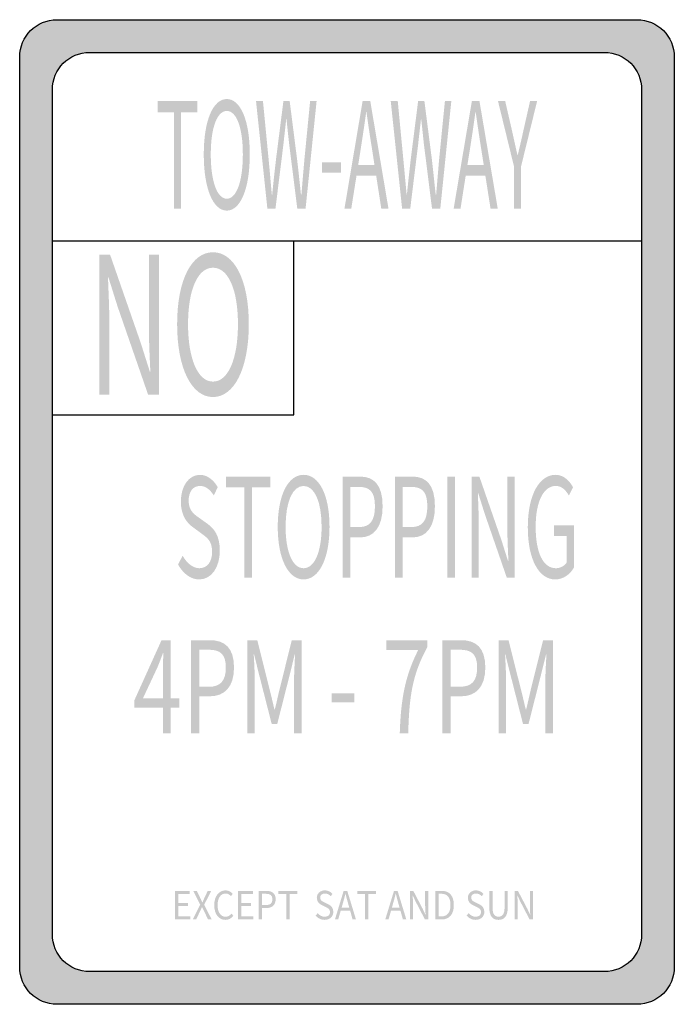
# Model space of a CAD drawing. Header units: inches. Extents: x -0.5 to 0.5, y -0.75 to 0.75.
import ezdxf

# ---------------------------------------------------------------- set-up
doc = ezdxf.new("R2010")
doc.units = ezdxf.units.IN
doc.header["$MEASUREMENT"] = 0

msp = doc.modelspace()

# ---------------------------------------------------------------- hatches: boundary and pattern name
h = msp.add_hatch(color=7)
edge = h.paths.add_edge_path()
edge.add_line((-0.443, 0.7521), (0.443, 0.7521))
edge.add_spline(control_points=[(0.443, 0.7521), (0.4745, 0.7521), (0.5, 0.7266), (0.5, 0.6951)], knot_values=[0, 0, 0, 0, 1, 1, 1, 1], degree=3, periodic=0)
edge.add_line((0.5, 0.6951), (0.5, -0.6951))
edge.add_spline(control_points=[(0.5, -0.6951), (0.5, -0.7266), (0.4745, -0.7521), (0.443, -0.7521)], knot_values=[0, 0, 0, 0, 1, 1, 1, 1], degree=3, periodic=0)
edge.add_line((0.443, -0.7521), (-0.443, -0.7521))
edge.add_spline(control_points=[(-0.443, -0.7521), (-0.4745, -0.7521), (-0.5, -0.7266), (-0.5, -0.6951)], knot_values=[0, 0, 0, 0, 1, 1, 1, 1], degree=3, periodic=0)
edge.add_line((-0.5, -0.6951), (-0.5, 0.6951))
edge.add_spline(control_points=[(-0.5, 0.6951), (-0.5, 0.7266), (-0.4745, 0.7521), (-0.443, 0.7521)], knot_values=[0, 0, 0, 0, 1, 1, 1, 1], degree=3, periodic=0)
edge = h.paths.add_edge_path(flags=0)
edge.add_line((-0.3931, 0.7022), (0.3931, 0.7022))
edge.add_spline(control_points=[(0.3931, 0.7022), (0.4246, 0.7022), (0.4501, 0.6767), (0.4501, 0.6452)], knot_values=[0, 0, 0, 0, 1, 1, 1, 1], degree=3, periodic=0)
edge.add_line((0.4501, 0.6452), (0.4501, -0.6452))
edge.add_spline(control_points=[(0.4501, -0.6452), (0.4501, -0.6767), (0.4246, -0.7022), (0.3931, -0.7022)], knot_values=[0, 0, 0, 0, 1, 1, 1, 1], degree=3, periodic=0)
edge.add_line((0.3931, -0.7022), (-0.3931, -0.7022))
edge.add_spline(control_points=[(-0.3931, -0.7022), (-0.4246, -0.7022), (-0.4501, -0.6767), (-0.4501, -0.6452)], knot_values=[0, 0, 0, 0, 1, 1, 1, 1], degree=3, periodic=0)
edge.add_line((-0.4501, -0.6452), (-0.4501, 0.6452))
edge.add_spline(control_points=[(-0.4501, 0.6452), (-0.4501, 0.6767), (-0.4246, 0.7022), (-0.3931, 0.7022)], knot_values=[0, 0, 0, 0, 1, 1, 1, 1], degree=3, periodic=0)
for points in [[(-0.2641, 0.4633), (-0.2537, 0.4633), (-0.2537, 0.6104), (-0.2288, 0.6104), (-0.2288, 0.628), (-0.2891, 0.628), (-0.2891, 0.6104), (-0.2641, 0.6104), (-0.2641, 0.4633)], [(-0.0382, 0.5184), (-0.0094, 0.5184), (-0.0094, 0.5341), (-0.0382, 0.5341), (-0.0382, 0.5184)], [(-0.1569, -0.1003), (-0.1451, -0.1003), (-0.1451, 0.0377), (-0.1171, 0.0377), (-0.1171, 0.0541), (-0.1849, 0.0541), (-0.1849, 0.0377), (-0.1569, 0.0377), (-0.1569, -0.1003)], [(0.1533, -0.1003), (0.1649, -0.1003), (0.1649, 0.0541), (0.1533, 0.0541), (0.1533, -0.1003)], [(-0.0236, -0.2907), (0.0113, -0.2907), (0.0113, -0.2771), (-0.0236, -0.2771), (-0.0236, -0.2907)], [(-0.2626, -0.6224), (-0.2395, -0.6224), (-0.2395, -0.6177), (-0.2577, -0.6177), (-0.2577, -0.6018), (-0.2428, -0.6018), (-0.2428, -0.5971), (-0.2577, -0.5971), (-0.2577, -0.5834), (-0.2401, -0.5834), (-0.2401, -0.5788), (-0.2626, -0.5788), (-0.2626, -0.6224)], [(-0.1663, -0.6224), (-0.1432, -0.6224), (-0.1432, -0.6177), (-0.1614, -0.6177), (-0.1614, -0.6018), (-0.1465, -0.6018), (-0.1465, -0.5971), (-0.1614, -0.5971), (-0.1614, -0.5834), (-0.1437, -0.5834), (-0.1437, -0.5788), (-0.1663, -0.5788), (-0.1663, -0.6224)], [(-0.0928, -0.6224), (-0.0878, -0.6224), (-0.0878, -0.5834), (-0.076, -0.5834), (-0.076, -0.5788), (-0.1047, -0.5788), (-0.1047, -0.5834), (-0.0928, -0.5834), (-0.0928, -0.6224)], [(0.0275, -0.6224), (0.0325, -0.6224), (0.0325, -0.5834), (0.0444, -0.5834), (0.0444, -0.5788), (0.0156, -0.5788), (0.0156, -0.5834), (0.0275, -0.5834), (0.0275, -0.6224)]]:
    msp.add_hatch(color=7).paths.add_polyline_path(points)
h = msp.add_hatch(color=7)
edge = h.paths.add_edge_path()
edge.add_spline(control_points=[(-0.1836, 0.4604), (-0.163, 0.4604), (-0.1485, 0.4934), (-0.1485, 0.5462), (-0.1485, 0.599), (-0.163, 0.6309), (-0.1836, 0.6309), (-0.2043, 0.6309), (-0.2188, 0.599), (-0.2188, 0.5462), (-0.2188, 0.4934), (-0.2043, 0.4604), (-0.1836, 0.4604)], knot_values=[0, 0, 0, 0, 1, 1, 1, 2, 2, 2, 3, 3, 3, 4, 4, 4, 4], degree=3, periodic=0)
edge = h.paths.add_edge_path(flags=0)
edge.add_spline(control_points=[(-0.1836, 0.4786), (-0.1984, 0.4786), (-0.2081, 0.5051), (-0.2081, 0.5462), (-0.2081, 0.5873), (-0.1984, 0.6127), (-0.1836, 0.6127), (-0.1688, 0.6127), (-0.1591, 0.5873), (-0.1591, 0.5462), (-0.1591, 0.5051), (-0.1688, 0.4786), (-0.1836, 0.4786)], knot_values=[0, 0, 0, 0, 1, 1, 1, 2, 2, 2, 3, 3, 3, 4, 4, 4, 4], degree=3, periodic=0)
h = msp.add_hatch(color=7)
edge = h.paths.add_edge_path()
edge.add_line((-0.1216, 0.4633), (-0.1093, 0.4633))
edge.add_line((-0.1093, 0.4633), (-0.097, 0.5626))
edge.add_spline(control_points=[(-0.097, 0.5626), (-0.0957, 0.5756), (-0.0941, 0.5875), (-0.0929, 0.6001)], knot_values=[0, 0, 0, 0, 1, 1, 1, 1], degree=3, periodic=0)
edge.add_line((-0.0929, 0.6001), (-0.0924, 0.6001))
edge.add_spline(control_points=[(-0.0924, 0.6001), (-0.0911, 0.5875), (-0.0899, 0.5756), (-0.0884, 0.5626)], knot_values=[0, 0, 0, 0, 1, 1, 1, 1], degree=3, periodic=0)
edge.add_line((-0.0884, 0.5626), (-0.0759, 0.4633))
edge.add_line((-0.0759, 0.4633), (-0.0633, 0.4633))
edge.add_line((-0.0633, 0.4633), (-0.0464, 0.628))
edge.add_line((-0.0464, 0.628), (-0.0563, 0.628))
edge.add_line((-0.0563, 0.628), (-0.0651, 0.5383))
edge.add_spline(control_points=[(-0.0651, 0.5383), (-0.0666, 0.5206), (-0.0682, 0.5029), (-0.0696, 0.4849)], knot_values=[0, 0, 0, 0, 1, 1, 1, 1], degree=3, periodic=0)
edge.add_line((-0.0696, 0.4849), (-0.0703, 0.4849))
edge.add_spline(control_points=[(-0.0703, 0.4849), (-0.0723, 0.5029), (-0.0741, 0.5208), (-0.0762, 0.5383)], knot_values=[0, 0, 0, 0, 1, 1, 1, 1], degree=3, periodic=0)
edge.add_line((-0.0762, 0.5383), (-0.0876, 0.628))
edge.add_line((-0.0876, 0.628), (-0.0971, 0.628))
edge.add_line((-0.0971, 0.628), (-0.1085, 0.5383))
edge.add_spline(control_points=[(-0.1085, 0.5383), (-0.1105, 0.5206), (-0.1125, 0.5029), (-0.1143, 0.4849)], knot_values=[0, 0, 0, 0, 1, 1, 1, 1], degree=3, periodic=0)
edge.add_line((-0.1143, 0.4849), (-0.1148, 0.4849))
edge.add_spline(control_points=[(-0.1148, 0.4849), (-0.1165, 0.5029), (-0.118, 0.5206), (-0.1197, 0.5383)], knot_values=[0, 0, 0, 0, 1, 1, 1, 1], degree=3, periodic=0)
edge.add_line((-0.1197, 0.5383), (-0.1284, 0.628))
edge.add_line((-0.1284, 0.628), (-0.139, 0.628))
edge.add_line((-0.139, 0.628), (-0.1216, 0.4633))
h = msp.add_hatch(color=7)
h.paths.add_polyline_path([(-0.0039, 0.4633), (0.0065, 0.4633), (0.0145, 0.5136), (0.0446, 0.5136), (0.0524, 0.4633), (0.0634, 0.4633), (0.0355, 0.628), (0.0239, 0.628), (-0.0039, 0.4633)])
edge = h.paths.add_edge_path(flags=0)
edge.add_line((0.0171, 0.53), (0.0211, 0.5554))
edge.add_spline(control_points=[(0.0211, 0.5554), (0.024, 0.5741), (0.0267, 0.5918), (0.0293, 0.6111)], knot_values=[0, 0, 0, 0, 1, 1, 1, 1], degree=3, periodic=0)
edge.add_line((0.0293, 0.6111), (0.0297, 0.6111))
edge.add_spline(control_points=[(0.0297, 0.6111), (0.0324, 0.592), (0.035, 0.5741), (0.0381, 0.5554)], knot_values=[0, 0, 0, 0, 1, 1, 1, 1], degree=3, periodic=0)
edge.add_line((0.0381, 0.5554), (0.042, 0.53))
edge.add_line((0.042, 0.53), (0.0171, 0.53))
h = msp.add_hatch(color=7)
edge = h.paths.add_edge_path()
edge.add_line((0.0842, 0.4633), (0.0966, 0.4633))
edge.add_line((0.0966, 0.4633), (0.1088, 0.5626))
edge.add_spline(control_points=[(0.1088, 0.5626), (0.1101, 0.5756), (0.1117, 0.5875), (0.113, 0.6001)], knot_values=[0, 0, 0, 0, 1, 1, 1, 1], degree=3, periodic=0)
edge.add_line((0.113, 0.6001), (0.1134, 0.6001))
edge.add_spline(control_points=[(0.1134, 0.6001), (0.1148, 0.5875), (0.116, 0.5756), (0.1174, 0.5626)], knot_values=[0, 0, 0, 0, 1, 1, 1, 1], degree=3, periodic=0)
edge.add_line((0.1174, 0.5626), (0.1299, 0.4633))
edge.add_line((0.1299, 0.4633), (0.1425, 0.4633))
edge.add_line((0.1425, 0.4633), (0.1594, 0.628))
edge.add_line((0.1594, 0.628), (0.1496, 0.628))
edge.add_line((0.1496, 0.628), (0.1407, 0.5383))
edge.add_spline(control_points=[(0.1407, 0.5383), (0.1392, 0.5206), (0.1377, 0.5029), (0.1362, 0.4849)], knot_values=[0, 0, 0, 0, 1, 1, 1, 1], degree=3, periodic=0)
edge.add_line((0.1362, 0.4849), (0.1355, 0.4849))
edge.add_spline(control_points=[(0.1355, 0.4849), (0.1335, 0.5029), (0.1317, 0.5208), (0.1297, 0.5383)], knot_values=[0, 0, 0, 0, 1, 1, 1, 1], degree=3, periodic=0)
edge.add_line((0.1297, 0.5383), (0.1182, 0.628))
edge.add_line((0.1182, 0.628), (0.1087, 0.628))
edge.add_line((0.1087, 0.628), (0.0973, 0.5383))
edge.add_spline(control_points=[(0.0973, 0.5383), (0.0953, 0.5206), (0.0933, 0.5029), (0.0915, 0.4849)], knot_values=[0, 0, 0, 0, 1, 1, 1, 1], degree=3, periodic=0)
edge.add_line((0.0915, 0.4849), (0.0911, 0.4849))
edge.add_spline(control_points=[(0.0911, 0.4849), (0.0894, 0.5029), (0.0878, 0.5206), (0.0861, 0.5383)], knot_values=[0, 0, 0, 0, 1, 1, 1, 1], degree=3, periodic=0)
edge.add_line((0.0861, 0.5383), (0.0775, 0.628))
edge.add_line((0.0775, 0.628), (0.0668, 0.628))
edge.add_line((0.0668, 0.628), (0.0842, 0.4633))
h = msp.add_hatch(color=7)
h.paths.add_polyline_path([(0.1629, 0.4633), (0.1734, 0.4633), (0.1813, 0.5136), (0.2114, 0.5136), (0.2193, 0.4633), (0.2303, 0.4633), (0.2023, 0.628), (0.1908, 0.628), (0.1629, 0.4633)])
edge = h.paths.add_edge_path(flags=0)
edge.add_line((0.1839, 0.53), (0.188, 0.5554))
edge.add_spline(control_points=[(0.188, 0.5554), (0.1909, 0.5741), (0.1936, 0.5918), (0.1962, 0.6111)], knot_values=[0, 0, 0, 0, 1, 1, 1, 1], degree=3, periodic=0)
edge.add_line((0.1962, 0.6111), (0.1966, 0.6111))
edge.add_spline(control_points=[(0.1966, 0.6111), (0.1993, 0.592), (0.2019, 0.5741), (0.2049, 0.5554)], knot_values=[0, 0, 0, 0, 1, 1, 1, 1], degree=3, periodic=0)
edge.add_line((0.2049, 0.5554), (0.2089, 0.53))
edge.add_line((0.2089, 0.53), (0.1839, 0.53))
h = msp.add_hatch(color=7)
edge = h.paths.add_edge_path()
edge.add_line((0.2553, 0.4633), (0.2657, 0.4633))
edge.add_line((0.2657, 0.4633), (0.2657, 0.5271))
edge.add_line((0.2657, 0.5271), (0.2905, 0.628))
edge.add_line((0.2905, 0.628), (0.2797, 0.628))
edge.add_line((0.2797, 0.628), (0.2692, 0.5815))
edge.add_spline(control_points=[(0.2692, 0.5815), (0.2666, 0.5693), (0.2638, 0.5577), (0.2608, 0.5453)], knot_values=[0, 0, 0, 0, 1, 1, 1, 1], degree=3, periodic=0)
edge.add_line((0.2608, 0.5453), (0.2604, 0.5453))
edge.add_spline(control_points=[(0.2604, 0.5453), (0.2575, 0.5577), (0.255, 0.5693), (0.2523, 0.5815)], knot_values=[0, 0, 0, 0, 1, 1, 1, 1], degree=3, periodic=0)
edge.add_line((0.2523, 0.5815), (0.2416, 0.628))
edge.add_line((0.2416, 0.628), (0.2306, 0.628))
edge.add_line((0.2306, 0.628), (0.2553, 0.5271))
edge.add_line((0.2553, 0.5271), (0.2553, 0.4633))
h = msp.add_hatch(color=7)
edge = h.paths.add_edge_path()
edge.add_line((-0.3784, 0.1794), (-0.3631, 0.1794))
edge.add_line((-0.3631, 0.1794), (-0.3631, 0.2916))
edge.add_spline(control_points=[(-0.3631, 0.2916), (-0.3631, 0.314), (-0.3644, 0.3368), (-0.3651, 0.3583)], knot_values=[0, 0, 0, 0, 1, 1, 1, 1], degree=3, periodic=0)
edge.add_line((-0.3651, 0.3583), (-0.3644, 0.3583))
edge.add_line((-0.3644, 0.3583), (-0.3506, 0.3143))
edge.add_line((-0.3506, 0.3143), (-0.3039, 0.1794))
edge.add_line((-0.3039, 0.1794), (-0.2873, 0.1794))
edge.add_line((-0.2873, 0.1794), (-0.2873, 0.393))
edge.add_line((-0.2873, 0.393), (-0.3026, 0.393))
edge.add_line((-0.3026, 0.393), (-0.3026, 0.282))
edge.add_spline(control_points=[(-0.3026, 0.282), (-0.3026, 0.2598), (-0.3014, 0.2356), (-0.3004, 0.2144)], knot_values=[0, 0, 0, 0, 1, 1, 1, 1], degree=3, periodic=0)
edge.add_line((-0.3004, 0.2144), (-0.3012, 0.2144))
edge.add_line((-0.3012, 0.2144), (-0.3151, 0.2584))
edge.add_line((-0.3151, 0.2584), (-0.3619, 0.393))
edge.add_line((-0.3619, 0.393), (-0.3784, 0.393))
edge.add_line((-0.3784, 0.393), (-0.3784, 0.1794))
h = msp.add_hatch(color=7)
edge = h.paths.add_edge_path()
edge.add_spline(control_points=[(-0.2047, 0.1756), (-0.1726, 0.1756), (-0.15, 0.2185), (-0.15, 0.2869), (-0.15, 0.3554), (-0.1726, 0.3968), (-0.2047, 0.3968), (-0.2369, 0.3968), (-0.2595, 0.3554), (-0.2595, 0.2869), (-0.2595, 0.2185), (-0.2369, 0.1756), (-0.2047, 0.1756)], knot_values=[0, 0, 0, 0, 1, 1, 1, 2, 2, 2, 3, 3, 3, 4, 4, 4, 4], degree=3, periodic=0)
edge = h.paths.add_edge_path(flags=0)
edge.add_spline(control_points=[(-0.2047, 0.1992), (-0.2278, 0.1992), (-0.2428, 0.2336), (-0.2428, 0.2869), (-0.2428, 0.3403), (-0.2278, 0.3732), (-0.2047, 0.3732), (-0.1816, 0.3732), (-0.1666, 0.3403), (-0.1666, 0.2869), (-0.1666, 0.2336), (-0.1816, 0.1992), (-0.2047, 0.1992)], knot_values=[0, 0, 0, 0, 1, 1, 1, 2, 2, 2, 3, 3, 3, 4, 4, 4, 4], degree=3, periodic=0)
h = msp.add_hatch(color=7)
edge = h.paths.add_edge_path()
edge.add_spline(control_points=[(-0.2257, -0.103), (-0.2064, -0.103), (-0.1943, -0.0836), (-0.1943, -0.0592), (-0.1943, -0.0363), (-0.2026, -0.0257), (-0.2133, -0.0179)], knot_values=[0, 0, 0, 0, 1, 1, 1, 2, 2, 2, 2], degree=3, periodic=0)
edge.add_line((-0.2133, -0.0179), (-0.2265, -0.0085))
edge.add_spline(control_points=[(-0.2265, -0.0085), (-0.2337, -0.0034), (-0.2419, 0.0023), (-0.2419, 0.0174), (-0.2419, 0.0311), (-0.2351, 0.0398), (-0.2246, 0.0398), (-0.216, 0.0398), (-0.2092, 0.0343), (-0.2035, 0.0254)], knot_values=[0, 0, 0, 0, 1, 1, 1, 2, 2, 2, 3, 3, 3, 3], degree=3, periodic=0)
edge.add_line((-0.2035, 0.0254), (-0.1974, 0.0379))
edge.add_spline(control_points=[(-0.1974, 0.0379), (-0.2039, 0.049), (-0.2136, 0.0568), (-0.2246, 0.0568), (-0.2414, 0.0568), (-0.2538, 0.0398), (-0.2538, 0.016), (-0.2538, -0.0066), (-0.2435, -0.0175), (-0.2349, -0.0236)], knot_values=[0, 0, 0, 0, 1, 1, 1, 2, 2, 2, 3, 3, 3, 3], degree=3, periodic=0)
edge.add_line((-0.2349, -0.0236), (-0.2217, -0.0333))
edge.add_spline(control_points=[(-0.2217, -0.0333), (-0.2128, -0.0398), (-0.2061, -0.0449), (-0.2061, -0.0609), (-0.2061, -0.0758), (-0.2133, -0.0859), (-0.2256, -0.0859), (-0.2352, -0.0859), (-0.2445, -0.0784), (-0.2511, -0.0668)], knot_values=[0, 0, 0, 0, 1, 1, 1, 2, 2, 2, 3, 3, 3, 3], degree=3, periodic=0)
edge.add_line((-0.2511, -0.0668), (-0.2581, -0.0803))
edge.add_spline(control_points=[(-0.2581, -0.0803), (-0.2501, -0.0942), (-0.2389, -0.103), (-0.2257, -0.103)], knot_values=[0, 0, 0, 0, 1, 1, 1, 1], degree=3, periodic=0)
h = msp.add_hatch(color=7)
edge = h.paths.add_edge_path()
edge.add_spline(control_points=[(-0.0663, -0.103), (-0.043, -0.103), (-0.0267, -0.072), (-0.0267, -0.0226), (-0.0267, 0.0269), (-0.043, 0.0568), (-0.0663, 0.0568), (-0.0895, 0.0568), (-0.1058, 0.0269), (-0.1058, -0.0226), (-0.1058, -0.072), (-0.0895, -0.103), (-0.0663, -0.103)], knot_values=[0, 0, 0, 0, 1, 1, 1, 2, 2, 2, 3, 3, 3, 4, 4, 4, 4], degree=3, periodic=0)
edge = h.paths.add_edge_path(flags=0)
edge.add_spline(control_points=[(-0.0663, -0.0859), (-0.083, -0.0859), (-0.0938, -0.0611), (-0.0938, -0.0226), (-0.0938, 0.016), (-0.083, 0.0398), (-0.0663, 0.0398), (-0.0496, 0.0398), (-0.0388, 0.016), (-0.0388, -0.0226), (-0.0388, -0.0611), (-0.0496, -0.0859), (-0.0663, -0.0859)], knot_values=[0, 0, 0, 0, 1, 1, 1, 2, 2, 2, 3, 3, 3, 4, 4, 4, 4], degree=3, periodic=0)
h = msp.add_hatch(color=7)
edge = h.paths.add_edge_path()
edge.add_line((-0.0067, -0.1003), (0.005, -0.1003))
edge.add_line((0.005, -0.1003), (0.005, -0.0388))
edge.add_line((0.005, -0.0388), (0.0202, -0.0388))
edge.add_spline(control_points=[(0.0202, -0.0388), (0.0406, -0.0388), (0.0544, -0.0238), (0.0544, 0.0088), (0.0544, 0.0425), (0.0405, 0.0541), (0.0197, 0.0541)], knot_values=[0, 0, 0, 0, 1, 1, 1, 2, 2, 2, 2], degree=3, periodic=0)
edge.add_line((0.0197, 0.0541), (-0.0067, 0.0541))
edge.add_line((-0.0067, 0.0541), (-0.0067, -0.1003))
edge = h.paths.add_edge_path(flags=0)
edge.add_line((0.005, -0.023), (0.005, 0.0383))
edge.add_line((0.005, 0.0383), (0.0182, 0.0383))
edge.add_spline(control_points=[(0.0182, 0.0383), (0.0345, 0.0383), (0.0427, 0.0313), (0.0427, 0.0088), (0.0427, -0.0133), (0.035, -0.023), (0.0187, -0.023)], knot_values=[0, 0, 0, 0, 1, 1, 1, 2, 2, 2, 2], degree=3, periodic=0)
edge.add_line((0.0187, -0.023), (0.005, -0.023))
h = msp.add_hatch(color=7)
edge = h.paths.add_edge_path()
edge.add_line((0.0733, -0.1003), (0.0849, -0.1003))
edge.add_line((0.0849, -0.1003), (0.0849, -0.0388))
edge.add_line((0.0849, -0.0388), (0.1002, -0.0388))
edge.add_spline(control_points=[(0.1002, -0.0388), (0.1206, -0.0388), (0.1343, -0.0238), (0.1343, 0.0088), (0.1343, 0.0425), (0.1204, 0.0541), (0.0997, 0.0541)], knot_values=[0, 0, 0, 0, 1, 1, 1, 2, 2, 2, 2], degree=3, periodic=0)
edge.add_line((0.0997, 0.0541), (0.0733, 0.0541))
edge.add_line((0.0733, 0.0541), (0.0733, -0.1003))
edge = h.paths.add_edge_path(flags=0)
edge.add_line((0.0849, -0.023), (0.0849, 0.0383))
edge.add_line((0.0849, 0.0383), (0.0982, 0.0383))
edge.add_spline(control_points=[(0.0982, 0.0383), (0.1145, 0.0383), (0.1227, 0.0313), (0.1227, 0.0088), (0.1227, -0.0133), (0.115, -0.023), (0.0987, -0.023)], knot_values=[0, 0, 0, 0, 1, 1, 1, 2, 2, 2, 2], degree=3, periodic=0)
edge.add_line((0.0987, -0.023), (0.0849, -0.023))
h = msp.add_hatch(color=7)
edge = h.paths.add_edge_path()
edge.add_line((0.1903, -0.1003), (0.2013, -0.1003))
edge.add_line((0.2013, -0.1003), (0.2013, -0.0192))
edge.add_spline(control_points=[(0.2013, -0.0192), (0.2013, -0.003), (0.2004, 0.0134), (0.1999, 0.029)], knot_values=[0, 0, 0, 0, 1, 1, 1, 1], degree=3, periodic=0)
edge.add_line((0.1999, 0.029), (0.2004, 0.029))
edge.add_line((0.2004, 0.029), (0.2104, -0.0028))
edge.add_line((0.2104, -0.0028), (0.2441, -0.1003))
edge.add_line((0.2441, -0.1003), (0.2561, -0.1003))
edge.add_line((0.2561, -0.1003), (0.2561, 0.0541))
edge.add_line((0.2561, 0.0541), (0.245, 0.0541))
edge.add_line((0.245, 0.0541), (0.245, -0.0261))
edge.add_spline(control_points=[(0.245, -0.0261), (0.245, -0.0421), (0.2459, -0.0596), (0.2466, -0.075)], knot_values=[0, 0, 0, 0, 1, 1, 1, 1], degree=3, periodic=0)
edge.add_line((0.2466, -0.075), (0.246, -0.075))
edge.add_line((0.246, -0.075), (0.236, -0.0432))
edge.add_line((0.236, -0.0432), (0.2022, 0.0541))
edge.add_line((0.2022, 0.0541), (0.1903, 0.0541))
edge.add_line((0.1903, 0.0541), (0.1903, -0.1003))
h = msp.add_hatch(color=7)
edge = h.paths.add_edge_path()
edge.add_spline(control_points=[(0.318, -0.103), (0.3304, -0.103), (0.3406, -0.0954), (0.3466, -0.0851)], knot_values=[0, 0, 0, 0, 1, 1, 1, 1], degree=3, periodic=0)
edge.add_line((0.3466, -0.0851), (0.3466, -0.0202))
edge.add_line((0.3466, -0.0202), (0.3161, -0.0202))
edge.add_line((0.3161, -0.0202), (0.3161, -0.0365))
edge.add_line((0.3161, -0.0365), (0.3358, -0.0365))
edge.add_line((0.3358, -0.0365), (0.3358, -0.0769))
edge.add_spline(control_points=[(0.3358, -0.0769), (0.3322, -0.0826), (0.3257, -0.0859), (0.3191, -0.0859), (0.2993, -0.0859), (0.2882, -0.0615), (0.2882, -0.0226), (0.2882, 0.016), (0.3003, 0.0398), (0.319, 0.0398), (0.3282, 0.0398), (0.3343, 0.0332), (0.339, 0.0252)], knot_values=[0, 0, 0, 0, 1, 1, 1, 2, 2, 2, 3, 3, 3, 4, 4, 4, 4], degree=3, periodic=0)
edge.add_line((0.339, 0.0252), (0.3453, 0.0379))
edge.add_spline(control_points=[(0.3453, 0.0379), (0.34, 0.0471), (0.3315, 0.0568), (0.3186, 0.0568), (0.2941, 0.0568), (0.2762, 0.0267), (0.2762, -0.0232), (0.2762, -0.0733), (0.2936, -0.103), (0.318, -0.103)], knot_values=[0, 0, 0, 0, 1, 1, 1, 2, 2, 2, 3, 3, 3, 3], degree=3, periodic=0)
h = msp.add_hatch(color=7)
h.paths.add_polyline_path([(-0.2812, -0.3383), (-0.2695, -0.3383), (-0.2695, -0.299), (-0.2562, -0.299), (-0.2562, -0.2848), (-0.2695, -0.2848), (-0.2695, -0.1958), (-0.2833, -0.1958), (-0.3247, -0.2874), (-0.3247, -0.299), (-0.2812, -0.299), (-0.2812, -0.3383)])
edge = h.paths.add_edge_path(flags=0)
edge.add_line((-0.2812, -0.2848), (-0.3118, -0.2848))
edge.add_line((-0.3118, -0.2848), (-0.2891, -0.2363))
edge.add_spline(control_points=[(-0.2891, -0.2363), (-0.2863, -0.2293), (-0.2835, -0.2221), (-0.2811, -0.2153)], knot_values=[0, 0, 0, 0, 1, 1, 1, 1], degree=3, periodic=0)
edge.add_line((-0.2811, -0.2153), (-0.2805, -0.2153))
edge.add_spline(control_points=[(-0.2805, -0.2153), (-0.2808, -0.2225), (-0.2812, -0.2341), (-0.2812, -0.2411)], knot_values=[0, 0, 0, 0, 1, 1, 1, 1], degree=3, periodic=0)
edge.add_line((-0.2812, -0.2411), (-0.2812, -0.2848))
h = msp.add_hatch(color=7)
edge = h.paths.add_edge_path()
edge.add_line((-0.2382, -0.3383), (-0.2257, -0.3383))
edge.add_line((-0.2257, -0.3383), (-0.2257, -0.2815))
edge.add_line((-0.2257, -0.2815), (-0.2093, -0.2815))
edge.add_spline(control_points=[(-0.2093, -0.2815), (-0.1874, -0.2815), (-0.1726, -0.2677), (-0.1726, -0.2376), (-0.1726, -0.2065), (-0.1875, -0.1958), (-0.2098, -0.1958)], knot_values=[0, 0, 0, 0, 1, 1, 1, 2, 2, 2, 2], degree=3, periodic=0)
edge.add_line((-0.2098, -0.1958), (-0.2382, -0.1958))
edge.add_line((-0.2382, -0.1958), (-0.2382, -0.3383))
edge = h.paths.add_edge_path(flags=0)
edge.add_line((-0.2257, -0.267), (-0.2257, -0.2104))
edge.add_line((-0.2257, -0.2104), (-0.2115, -0.2104))
edge.add_spline(control_points=[(-0.2115, -0.2104), (-0.1939, -0.2104), (-0.1851, -0.2168), (-0.1851, -0.2376), (-0.1851, -0.258), (-0.1934, -0.267), (-0.2109, -0.267)], knot_values=[0, 0, 0, 0, 1, 1, 1, 2, 2, 2, 2], degree=3, periodic=0)
edge.add_line((-0.2109, -0.267), (-0.2257, -0.267))
h = msp.add_hatch(color=7)
edge = h.paths.add_edge_path()
edge.add_line((-0.1522, -0.3383), (-0.1409, -0.3383))
edge.add_line((-0.1409, -0.3383), (-0.1409, -0.2594))
edge.add_spline(control_points=[(-0.1409, -0.2594), (-0.1409, -0.2471), (-0.1417, -0.2298), (-0.1425, -0.2174)], knot_values=[0, 0, 0, 0, 1, 1, 1, 1], degree=3, periodic=0)
edge.add_line((-0.1425, -0.2174), (-0.142, -0.2174))
edge.add_line((-0.142, -0.2174), (-0.1339, -0.2499))
edge.add_line((-0.1339, -0.2499), (-0.115, -0.3239))
edge.add_line((-0.115, -0.3239), (-0.1066, -0.3239))
edge.add_line((-0.1066, -0.3239), (-0.0878, -0.2499))
edge.add_line((-0.0878, -0.2499), (-0.0798, -0.2174))
edge.add_line((-0.0798, -0.2174), (-0.0793, -0.2174))
edge.add_spline(control_points=[(-0.0793, -0.2174), (-0.0799, -0.2298), (-0.0809, -0.2471), (-0.0809, -0.2594)], knot_values=[0, 0, 0, 0, 1, 1, 1, 1], degree=3, periodic=0)
edge.add_line((-0.0809, -0.2594), (-0.0809, -0.3383))
edge.add_line((-0.0809, -0.3383), (-0.0692, -0.3383))
edge.add_line((-0.0692, -0.3383), (-0.0692, -0.1958))
edge.add_line((-0.0692, -0.1958), (-0.0843, -0.1958))
edge.add_line((-0.0843, -0.1958), (-0.1033, -0.272))
edge.add_spline(control_points=[(-0.1033, -0.272), (-0.1057, -0.2817), (-0.1077, -0.2918), (-0.1103, -0.3017)], knot_values=[0, 0, 0, 0, 1, 1, 1, 1], degree=3, periodic=0)
edge.add_line((-0.1103, -0.3017), (-0.1108, -0.3017))
edge.add_spline(control_points=[(-0.1108, -0.3017), (-0.1133, -0.2918), (-0.1154, -0.2817), (-0.118, -0.272)], knot_values=[0, 0, 0, 0, 1, 1, 1, 1], degree=3, periodic=0)
edge.add_line((-0.118, -0.272), (-0.1371, -0.1958))
edge.add_line((-0.1371, -0.1958), (-0.1522, -0.1958))
edge.add_line((-0.1522, -0.1958), (-0.1522, -0.3383))
h = msp.add_hatch(color=7)
edge = h.paths.add_edge_path()
edge.add_line((0.0806, -0.3382), (0.0935, -0.3382))
edge.add_spline(control_points=[(0.0935, -0.3382), (0.0951, -0.2825), (0.0993, -0.2492), (0.1227, -0.2065)], knot_values=[0, 0, 0, 0, 1, 1, 1, 1], degree=3, periodic=0)
edge.add_line((0.1227, -0.2065), (0.1227, -0.1958))
edge.add_line((0.1227, -0.1958), (0.0603, -0.1958))
edge.add_line((0.0603, -0.1958), (0.0603, -0.211))
edge.add_line((0.0603, -0.211), (0.1087, -0.211))
edge.add_spline(control_points=[(0.1087, -0.211), (0.0891, -0.2498), (0.0823, -0.2842), (0.0806, -0.3382)], knot_values=[0, 0, 0, 0, 1, 1, 1, 1], degree=3, periodic=0)
h = msp.add_hatch(color=7)
edge = h.paths.add_edge_path()
edge.add_line((0.1456, -0.3383), (0.1582, -0.3383))
edge.add_line((0.1582, -0.3383), (0.1582, -0.2815))
edge.add_line((0.1582, -0.2815), (0.1746, -0.2815))
edge.add_spline(control_points=[(0.1746, -0.2815), (0.1965, -0.2815), (0.2113, -0.2677), (0.2113, -0.2376), (0.2113, -0.2065), (0.1964, -0.1958), (0.1741, -0.1958)], knot_values=[0, 0, 0, 0, 1, 1, 1, 2, 2, 2, 2], degree=3, periodic=0)
edge.add_line((0.1741, -0.1958), (0.1456, -0.1958))
edge.add_line((0.1456, -0.1958), (0.1456, -0.3383))
edge = h.paths.add_edge_path(flags=0)
edge.add_line((0.1582, -0.2669), (0.1582, -0.2104))
edge.add_line((0.1582, -0.2104), (0.1724, -0.2104))
edge.add_spline(control_points=[(0.1724, -0.2104), (0.19, -0.2104), (0.1988, -0.2168), (0.1988, -0.2376), (0.1988, -0.258), (0.1905, -0.2669), (0.173, -0.2669)], knot_values=[0, 0, 0, 0, 1, 1, 1, 2, 2, 2, 2], degree=3, periodic=0)
edge.add_line((0.173, -0.2669), (0.1582, -0.2669))
h = msp.add_hatch(color=7)
edge = h.paths.add_edge_path()
edge.add_line((0.2317, -0.3383), (0.243, -0.3383))
edge.add_line((0.243, -0.3383), (0.243, -0.2594))
edge.add_spline(control_points=[(0.243, -0.2594), (0.243, -0.2471), (0.2422, -0.2298), (0.2414, -0.2174)], knot_values=[0, 0, 0, 0, 1, 1, 1, 1], degree=3, periodic=0)
edge.add_line((0.2414, -0.2174), (0.2419, -0.2174))
edge.add_line((0.2419, -0.2174), (0.25, -0.2498))
edge.add_line((0.25, -0.2498), (0.2689, -0.3239))
edge.add_line((0.2689, -0.3239), (0.2773, -0.3239))
edge.add_line((0.2773, -0.3239), (0.2961, -0.2498))
edge.add_line((0.2961, -0.2498), (0.3041, -0.2174))
edge.add_line((0.3041, -0.2174), (0.3047, -0.2174))
edge.add_spline(control_points=[(0.3047, -0.2174), (0.304, -0.2298), (0.303, -0.2471), (0.303, -0.2594)], knot_values=[0, 0, 0, 0, 1, 1, 1, 1], degree=3, periodic=0)
edge.add_line((0.303, -0.2594), (0.303, -0.3383))
edge.add_line((0.303, -0.3383), (0.3147, -0.3383))
edge.add_line((0.3147, -0.3383), (0.3147, -0.1958))
edge.add_line((0.3147, -0.1958), (0.2996, -0.1958))
edge.add_line((0.2996, -0.1958), (0.2806, -0.272))
edge.add_spline(control_points=[(0.2806, -0.272), (0.2783, -0.2817), (0.2762, -0.2918), (0.2736, -0.3017)], knot_values=[0, 0, 0, 0, 1, 1, 1, 1], degree=3, periodic=0)
edge.add_line((0.2736, -0.3017), (0.2731, -0.3017))
edge.add_spline(control_points=[(0.2731, -0.3017), (0.2706, -0.2918), (0.2685, -0.2817), (0.2659, -0.272)], knot_values=[0, 0, 0, 0, 1, 1, 1, 1], degree=3, periodic=0)
edge.add_line((0.2659, -0.272), (0.2468, -0.1958))
edge.add_line((0.2468, -0.1958), (0.2317, -0.1958))
edge.add_line((0.2317, -0.1958), (0.2317, -0.3383))
h = msp.add_hatch(color=7)
edge = h.paths.add_edge_path()
edge.add_line((-0.2356, -0.6224), (-0.2304, -0.6224))
edge.add_line((-0.2304, -0.6224), (-0.2248, -0.6106))
edge.add_spline(control_points=[(-0.2248, -0.6106), (-0.2237, -0.6084), (-0.2227, -0.6062), (-0.2216, -0.6035)], knot_values=[0, 0, 0, 0, 1, 1, 1, 1], degree=3, periodic=0)
edge.add_line((-0.2216, -0.6035), (-0.2214, -0.6035))
edge.add_spline(control_points=[(-0.2214, -0.6035), (-0.2201, -0.6062), (-0.219, -0.6084), (-0.218, -0.6106)], knot_values=[0, 0, 0, 0, 1, 1, 1, 1], degree=3, periodic=0)
edge.add_line((-0.218, -0.6106), (-0.2122, -0.6224))
edge.add_line((-0.2122, -0.6224), (-0.2067, -0.6224))
edge.add_line((-0.2067, -0.6224), (-0.2182, -0.6001))
edge.add_line((-0.2182, -0.6001), (-0.2075, -0.5788))
edge.add_line((-0.2075, -0.5788), (-0.2127, -0.5788))
edge.add_line((-0.2127, -0.5788), (-0.218, -0.5899))
edge.add_spline(control_points=[(-0.218, -0.5899), (-0.2189, -0.5919), (-0.2197, -0.5938), (-0.2207, -0.5963)], knot_values=[0, 0, 0, 0, 1, 1, 1, 1], degree=3, periodic=0)
edge.add_line((-0.2207, -0.5963), (-0.221, -0.5963))
edge.add_spline(control_points=[(-0.221, -0.5963), (-0.2222, -0.5938), (-0.223, -0.5919), (-0.2241, -0.5899)], knot_values=[0, 0, 0, 0, 1, 1, 1, 1], degree=3, periodic=0)
edge.add_line((-0.2241, -0.5899), (-0.2294, -0.5788))
edge.add_line((-0.2294, -0.5788), (-0.2349, -0.5788))
edge.add_line((-0.2349, -0.5788), (-0.2242, -0.5998))
edge.add_line((-0.2242, -0.5998), (-0.2356, -0.6224))
h = msp.add_hatch(color=7)
edge = h.paths.add_edge_path()
edge.add_spline(control_points=[(-0.1857, -0.6231), (-0.1806, -0.6231), (-0.1768, -0.6209), (-0.1737, -0.6169)], knot_values=[0, 0, 0, 0, 1, 1, 1, 1], degree=3, periodic=0)
edge.add_line((-0.1737, -0.6169), (-0.1764, -0.6134))
edge.add_spline(control_points=[(-0.1764, -0.6134), (-0.1789, -0.6165), (-0.1817, -0.6183), (-0.1855, -0.6183), (-0.193, -0.6183), (-0.1977, -0.6114), (-0.1977, -0.6004), (-0.1977, -0.5895), (-0.1927, -0.5828), (-0.1853, -0.5828), (-0.182, -0.5828), (-0.1794, -0.5845), (-0.1773, -0.5869)], knot_values=[0, 0, 0, 0, 1, 1, 1, 2, 2, 2, 3, 3, 3, 4, 4, 4, 4], degree=3, periodic=0)
edge.add_line((-0.1773, -0.5869), (-0.1746, -0.5834))
edge.add_spline(control_points=[(-0.1746, -0.5834), (-0.1769, -0.5806), (-0.1806, -0.578), (-0.1854, -0.578), (-0.1953, -0.578), (-0.2028, -0.5865), (-0.2028, -0.6006), (-0.2028, -0.6147), (-0.1955, -0.6231), (-0.1857, -0.6231)], knot_values=[0, 0, 0, 0, 1, 1, 1, 2, 2, 2, 3, 3, 3, 3], degree=3, periodic=0)
h = msp.add_hatch(color=7)
edge = h.paths.add_edge_path()
edge.add_line((-0.1348, -0.6224), (-0.1299, -0.6224))
edge.add_line((-0.1299, -0.6224), (-0.1299, -0.605))
edge.add_line((-0.1299, -0.605), (-0.1234, -0.605))
edge.add_spline(control_points=[(-0.1234, -0.605), (-0.1148, -0.605), (-0.109, -0.6008), (-0.109, -0.5916), (-0.109, -0.5821), (-0.1149, -0.5788), (-0.1236, -0.5788)], knot_values=[0, 0, 0, 0, 1, 1, 1, 2, 2, 2, 2], degree=3, periodic=0)
edge.add_line((-0.1236, -0.5788), (-0.1348, -0.5788))
edge.add_line((-0.1348, -0.5788), (-0.1348, -0.6224))
edge = h.paths.add_edge_path(flags=0)
edge.add_line((-0.1299, -0.6005), (-0.1299, -0.5832))
edge.add_line((-0.1299, -0.5832), (-0.1243, -0.5832))
edge.add_spline(control_points=[(-0.1243, -0.5832), (-0.1174, -0.5832), (-0.1139, -0.5852), (-0.1139, -0.5916), (-0.1139, -0.5978), (-0.1172, -0.6005), (-0.1241, -0.6005)], knot_values=[0, 0, 0, 0, 1, 1, 1, 2, 2, 2, 2], degree=3, periodic=0)
edge.add_line((-0.1241, -0.6005), (-0.1299, -0.6005))
h = msp.add_hatch(color=7)
edge = h.paths.add_edge_path()
edge.add_spline(control_points=[(-0.0342, -0.6231), (-0.026, -0.6231), (-0.0209, -0.6177), (-0.0209, -0.6108), (-0.0209, -0.6043), (-0.0244, -0.6013), (-0.0289, -0.5991)], knot_values=[0, 0, 0, 0, 1, 1, 1, 2, 2, 2, 2], degree=3, periodic=0)
edge.add_line((-0.0289, -0.5991), (-0.0345, -0.5964))
edge.add_spline(control_points=[(-0.0345, -0.5964), (-0.0376, -0.595), (-0.041, -0.5934), (-0.041, -0.5891), (-0.041, -0.5853), (-0.0382, -0.5828), (-0.0337, -0.5828), (-0.0301, -0.5828), (-0.0272, -0.5844), (-0.0248, -0.5869)], knot_values=[0, 0, 0, 0, 1, 1, 1, 2, 2, 2, 3, 3, 3, 3], degree=3, periodic=0)
edge.add_line((-0.0248, -0.5869), (-0.0222, -0.5834))
edge.add_spline(control_points=[(-0.0222, -0.5834), (-0.0249, -0.5802), (-0.0291, -0.578), (-0.0337, -0.578), (-0.0408, -0.578), (-0.0461, -0.5828), (-0.0461, -0.5895), (-0.0461, -0.5959), (-0.0417, -0.599), (-0.0381, -0.6007)], knot_values=[0, 0, 0, 0, 1, 1, 1, 2, 2, 2, 3, 3, 3, 3], degree=3, periodic=0)
edge.add_line((-0.0381, -0.6007), (-0.0325, -0.6035))
edge.add_spline(control_points=[(-0.0325, -0.6035), (-0.0287, -0.6053), (-0.0259, -0.6067), (-0.0259, -0.6112), (-0.0259, -0.6155), (-0.0289, -0.6183), (-0.0341, -0.6183), (-0.0382, -0.6183), (-0.0422, -0.6162), (-0.0449, -0.6129)], knot_values=[0, 0, 0, 0, 1, 1, 1, 2, 2, 2, 3, 3, 3, 3], degree=3, periodic=0)
edge.add_line((-0.0449, -0.6129), (-0.0479, -0.6167))
edge.add_spline(control_points=[(-0.0479, -0.6167), (-0.0445, -0.6206), (-0.0398, -0.6231), (-0.0342, -0.6231)], knot_values=[0, 0, 0, 0, 1, 1, 1, 1], degree=3, periodic=0)
h = msp.add_hatch(color=7)
h.paths.add_polyline_path([(-0.0184, -0.6224), (-0.0134, -0.6224), (-0.0096, -0.609), (0.0048, -0.609), (0.0085, -0.6224), (0.0137, -0.6224), (0.0004, -0.5788), (-0.0051, -0.5788), (-0.0184, -0.6224)])
edge = h.paths.add_edge_path(flags=0)
edge.add_line((-0.0083, -0.6047), (-0.0064, -0.598))
edge.add_spline(control_points=[(-0.0064, -0.598), (-0.005, -0.593), (-0.0037, -0.5884), (-0.0025, -0.5832)], knot_values=[0, 0, 0, 0, 1, 1, 1, 1], degree=3, periodic=0)
edge.add_line((-0.0025, -0.5832), (-0.0023, -0.5832))
edge.add_spline(control_points=[(-0.0023, -0.5832), (-0.001, -0.5883), (0.0002, -0.593), (0.0017, -0.598)], knot_values=[0, 0, 0, 0, 1, 1, 1, 1], degree=3, periodic=0)
edge.add_line((0.0017, -0.598), (0.0035, -0.6047))
edge.add_line((0.0035, -0.6047), (-0.0083, -0.6047))
h = msp.add_hatch(color=7)
h.paths.add_polyline_path([(0.0585, -0.6224), (0.0635, -0.6224), (0.0673, -0.609), (0.0816, -0.609), (0.0854, -0.6224), (0.0906, -0.6224), (0.0773, -0.5788), (0.0718, -0.5788), (0.0585, -0.6224)])
edge = h.paths.add_edge_path(flags=0)
edge.add_line((0.0685, -0.6047), (0.0704, -0.598))
edge.add_spline(control_points=[(0.0704, -0.598), (0.0718, -0.593), (0.0731, -0.5884), (0.0743, -0.5832)], knot_values=[0, 0, 0, 0, 1, 1, 1, 1], degree=3, periodic=0)
edge.add_line((0.0743, -0.5832), (0.0746, -0.5832))
edge.add_spline(control_points=[(0.0746, -0.5832), (0.0758, -0.5883), (0.0771, -0.593), (0.0785, -0.598)], knot_values=[0, 0, 0, 0, 1, 1, 1, 1], degree=3, periodic=0)
edge.add_line((0.0785, -0.598), (0.0804, -0.6047))
edge.add_line((0.0804, -0.6047), (0.0685, -0.6047))
h = msp.add_hatch(color=7)
edge = h.paths.add_edge_path()
edge.add_line((0.0962, -0.6224), (0.1009, -0.6224))
edge.add_line((0.1009, -0.6224), (0.1009, -0.5995))
edge.add_spline(control_points=[(0.1009, -0.5995), (0.1009, -0.5949), (0.1005, -0.5903), (0.1003, -0.5859)], knot_values=[0, 0, 0, 0, 1, 1, 1, 1], degree=3, periodic=0)
edge.add_line((0.1003, -0.5859), (0.1005, -0.5859))
edge.add_line((0.1005, -0.5859), (0.1047, -0.5948))
edge.add_line((0.1047, -0.5948), (0.119, -0.6224))
edge.add_line((0.119, -0.6224), (0.1241, -0.6224))
edge.add_line((0.1241, -0.6224), (0.1241, -0.5788))
edge.add_line((0.1241, -0.5788), (0.1194, -0.5788))
edge.add_line((0.1194, -0.5788), (0.1194, -0.6014))
edge.add_spline(control_points=[(0.1194, -0.6014), (0.1194, -0.6059), (0.1198, -0.6109), (0.1201, -0.6152)], knot_values=[0, 0, 0, 0, 1, 1, 1, 1], degree=3, periodic=0)
edge.add_line((0.1201, -0.6152), (0.1198, -0.6152))
edge.add_line((0.1198, -0.6152), (0.1156, -0.6062))
edge.add_line((0.1156, -0.6062), (0.1013, -0.5788))
edge.add_line((0.1013, -0.5788), (0.0962, -0.5788))
edge.add_line((0.0962, -0.5788), (0.0962, -0.6224))
h = msp.add_hatch(color=7)
edge = h.paths.add_edge_path()
edge.add_line((0.1349, -0.6224), (0.1449, -0.6224))
edge.add_spline(control_points=[(0.1449, -0.6224), (0.1567, -0.6224), (0.1632, -0.6142), (0.1632, -0.6004), (0.1632, -0.5865), (0.1567, -0.5788), (0.1447, -0.5788)], knot_values=[0, 0, 0, 0, 1, 1, 1, 2, 2, 2, 2], degree=3, periodic=0)
edge.add_line((0.1447, -0.5788), (0.1349, -0.5788))
edge.add_line((0.1349, -0.5788), (0.1349, -0.6224))
edge = h.paths.add_edge_path(flags=0)
edge.add_line((0.1398, -0.6178), (0.1398, -0.5832))
edge.add_line((0.1398, -0.5832), (0.1443, -0.5832))
edge.add_spline(control_points=[(0.1443, -0.5832), (0.1535, -0.5832), (0.1581, -0.5894), (0.1581, -0.6004), (0.1581, -0.6114), (0.1535, -0.6178), (0.1443, -0.6178)], knot_values=[0, 0, 0, 0, 1, 1, 1, 2, 2, 2, 2], degree=3, periodic=0)
edge.add_line((0.1443, -0.6178), (0.1398, -0.6178))
h = msp.add_hatch(color=7)
edge = h.paths.add_edge_path()
edge.add_spline(control_points=[(0.1965, -0.6231), (0.2047, -0.6231), (0.2098, -0.6177), (0.2098, -0.6108), (0.2098, -0.6043), (0.2063, -0.6013), (0.2017, -0.5991)], knot_values=[0, 0, 0, 0, 1, 1, 1, 2, 2, 2, 2], degree=3, periodic=0)
edge.add_line((0.2017, -0.5991), (0.1962, -0.5964))
edge.add_spline(control_points=[(0.1962, -0.5964), (0.1931, -0.595), (0.1897, -0.5934), (0.1897, -0.5891), (0.1897, -0.5853), (0.1925, -0.5828), (0.197, -0.5828), (0.2006, -0.5828), (0.2035, -0.5844), (0.2059, -0.5869)], knot_values=[0, 0, 0, 0, 1, 1, 1, 2, 2, 2, 3, 3, 3, 3], degree=3, periodic=0)
edge.add_line((0.2059, -0.5869), (0.2085, -0.5834))
edge.add_spline(control_points=[(0.2085, -0.5834), (0.2058, -0.5802), (0.2016, -0.578), (0.197, -0.578), (0.1899, -0.578), (0.1846, -0.5828), (0.1846, -0.5895), (0.1846, -0.5959), (0.189, -0.599), (0.1926, -0.6007)], knot_values=[0, 0, 0, 0, 1, 1, 1, 2, 2, 2, 3, 3, 3, 3], degree=3, periodic=0)
edge.add_line((0.1926, -0.6007), (0.1982, -0.6035))
edge.add_spline(control_points=[(0.1982, -0.6035), (0.202, -0.6053), (0.2048, -0.6067), (0.2048, -0.6112), (0.2048, -0.6155), (0.2017, -0.6183), (0.1966, -0.6183), (0.1925, -0.6183), (0.1885, -0.6162), (0.1857, -0.6129)], knot_values=[0, 0, 0, 0, 1, 1, 1, 2, 2, 2, 3, 3, 3, 3], degree=3, periodic=0)
edge.add_line((0.1857, -0.6129), (0.1828, -0.6167))
edge.add_spline(control_points=[(0.1828, -0.6167), (0.1862, -0.6206), (0.1909, -0.6231), (0.1965, -0.6231)], knot_values=[0, 0, 0, 0, 1, 1, 1, 1], degree=3, periodic=0)
h = msp.add_hatch(color=7)
edge = h.paths.add_edge_path()
edge.add_spline(control_points=[(0.2314, -0.6231), (0.2394, -0.6231), (0.2455, -0.6184), (0.2455, -0.6044)], knot_values=[0, 0, 0, 0, 1, 1, 1, 1], degree=3, periodic=0)
edge.add_line((0.2455, -0.6044), (0.2455, -0.5788))
edge.add_line((0.2455, -0.5788), (0.2407, -0.5788))
edge.add_line((0.2407, -0.5788), (0.2407, -0.6045))
edge.add_spline(control_points=[(0.2407, -0.6045), (0.2407, -0.615), (0.2366, -0.6183), (0.2314, -0.6183), (0.2263, -0.6183), (0.2223, -0.615), (0.2223, -0.6045)], knot_values=[0, 0, 0, 0, 1, 1, 1, 2, 2, 2, 2], degree=3, periodic=0)
edge.add_line((0.2223, -0.6045), (0.2223, -0.5788))
edge.add_line((0.2223, -0.5788), (0.2174, -0.5788))
edge.add_line((0.2174, -0.5788), (0.2174, -0.6044))
edge.add_spline(control_points=[(0.2174, -0.6044), (0.2174, -0.6184), (0.2234, -0.6231), (0.2314, -0.6231)], knot_values=[0, 0, 0, 0, 1, 1, 1, 1], degree=3, periodic=0)
h = msp.add_hatch(color=7)
edge = h.paths.add_edge_path()
edge.add_line((0.2561, -0.6224), (0.2608, -0.6224))
edge.add_line((0.2608, -0.6224), (0.2608, -0.5995))
edge.add_spline(control_points=[(0.2608, -0.5995), (0.2608, -0.5949), (0.2604, -0.5903), (0.2602, -0.5859)], knot_values=[0, 0, 0, 0, 1, 1, 1, 1], degree=3, periodic=0)
edge.add_line((0.2602, -0.5859), (0.2604, -0.5859))
edge.add_line((0.2604, -0.5859), (0.2646, -0.5948))
edge.add_line((0.2646, -0.5948), (0.2789, -0.6224))
edge.add_line((0.2789, -0.6224), (0.284, -0.6224))
edge.add_line((0.284, -0.6224), (0.284, -0.5788))
edge.add_line((0.284, -0.5788), (0.2793, -0.5788))
edge.add_line((0.2793, -0.5788), (0.2793, -0.6014))
edge.add_spline(control_points=[(0.2793, -0.6014), (0.2793, -0.6059), (0.2796, -0.6109), (0.28, -0.6152)], knot_values=[0, 0, 0, 0, 1, 1, 1, 1], degree=3, periodic=0)
edge.add_line((0.28, -0.6152), (0.2797, -0.6152))
edge.add_line((0.2797, -0.6152), (0.2755, -0.6062))
edge.add_line((0.2755, -0.6062), (0.2611, -0.5788))
edge.add_line((0.2611, -0.5788), (0.2561, -0.5788))
edge.add_line((0.2561, -0.5788), (0.2561, -0.6224))

# ---------------------------------------------------------------- linework, layer by layer
at = {"color": 7}
for p, q in [((0.4501, 0.4138), (-0.4501, 0.4138)), ((-0.0814, 0.1484), (-0.0814, 0.4138)), ((-0.4501, 0.1484), (-0.0814, 0.1484))]:
    msp.add_line(p, q, dxfattribs=at)
for points in [[(-0.443, 0.7521), (0.443, 0.7521)], [(-0.5, -0.6951), (-0.5, 0.6951)], [(-0.3931, 0.7022), (0.3931, 0.7022)], [(0.5, 0.6951), (0.5, -0.6951)], [(-0.4501, -0.6452), (-0.4501, 0.6452)], [(0.4501, 0.6452), (0.4501, -0.6452)], [(0.3931, -0.7022), (-0.3931, -0.7022)], [(0.443, -0.7521), (-0.443, -0.7521)]]:
    msp.add_lwpolyline(points, dxfattribs=at)
for points in [[(-0.5, 0.6951), (-0.5, 0.7266), (-0.4745, 0.7521), (-0.443, 0.7521)], [(0.443, 0.7521), (0.4745, 0.7521), (0.5, 0.7266), (0.5, 0.6951)], [(-0.4501, 0.6452), (-0.4501, 0.6767), (-0.4246, 0.7022), (-0.3931, 0.7022)], [(0.3931, 0.7022), (0.4246, 0.7022), (0.4501, 0.6767), (0.4501, 0.6452)], [(-0.3931, -0.7022), (-0.4246, -0.7022), (-0.4501, -0.6767), (-0.4501, -0.6452)], [(0.4501, -0.6452), (0.4501, -0.6767), (0.4246, -0.7022), (0.3931, -0.7022)], [(-0.443, -0.7521), (-0.4745, -0.7521), (-0.5, -0.7266), (-0.5, -0.6951)], [(0.5, -0.6951), (0.5, -0.7266), (0.4745, -0.7521), (0.443, -0.7521)]]:
    msp.add_open_spline(points, degree=3, dxfattribs=at)

doc.saveas('drawing.dxf')
